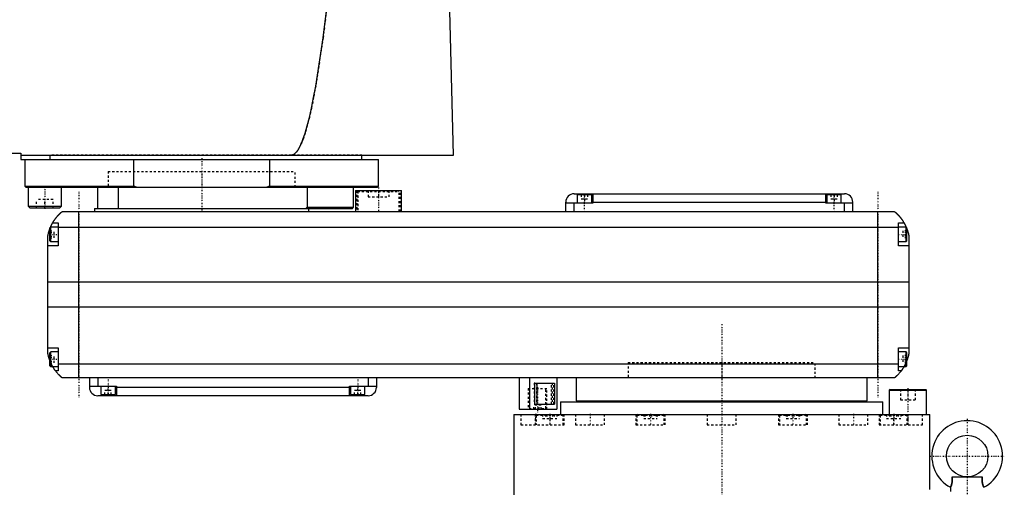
# Model space of a CAD drawing. Extents: x -706 to 181, y -1 to 1168.
# Tile 3 of 5: x -338 to 136, y 328 to 553. Entities that reach past the tile are written whole.
import ezdxf

# ---------------------------------------------------------------- set-up
doc = ezdxf.new("R2010")
doc.units = 0
doc.linetypes.add('CENTER', pattern=[1.5, 0.45, -0.5, 0.05, -0.5])
doc.linetypes.add('DASHED', pattern=[2, 1, -1])
for name, color, linetype in [('AM_0', 7, 'CONTINUOUS'), ('AM_3', 7, 'DASHED'), ('AM_7', 7, 'CENTER')]:
    doc.layers.add(name, color=color, linetype=linetype)

msp = doc.modelspace()

# ---------------------------------------------------------------- linework, layer by layer
at = {"layer": 'AM_0', "color": 7, "linetype": 'CONTINUOUS'}
for p, q in [((-128.96, 487.5), (-131.05, 568.63)), ((-379, 488.5), (-337, 488.5)), ((-337, 488.5), (-337, 485.5)), ((-337, 487.5), (-128.96, 487.5)), ((-337, 485.5), (-165, 485.5)), ((-335, 485.5), (-335, 472.7)), ((-322.83, 485.5), (-322.83, 487.5)), ((-282.6, 472.7), (-282.6, 485.5)), ((-217.4, 485.5), (-217.4, 472.7)), ((-173, 485.5), (-173, 487.5)), ((-165, 472.7), (-165, 485.5)), ((-335, 472.7), (-334.5, 472.2)), ((-335, 472.7), (-282.6, 472.7)), ((-334.5, 472.2), (-165.5, 472.2)), ((-333.35, 472.2), (-333.45, 472.1)), ((-333.45, 472.1), (-333.45, 463)), ((-333.45, 472.1), (-317.45, 472.1)), ((-317.45, 472.1), (-317.55, 472.2)), ((-317.45, 463), (-317.45, 472.1)), ((-300, 462), (-300, 472.2)), ((-290, 462), (-290, 472.2)), ((-281.27, 472.2), (-282.6, 472.7)), ((-217.4, 472.7), (-218.73, 472.2)), ((-217.4, 472.7), (-165, 472.7)), ((-199.28, 472.2), (-199.28, 462.5)), ((-177, 462.5), (-177, 472.2)), ((-176, 470.5), (-176, 460.5)), ((-176, 470.5), (-154, 470.5)), ((-165.5, 472.2), (-165, 472.7)), ((-154, 460.5), (-154, 470.5)), ((-71, 469), (59, 469)), ((-66, 469), (-66, 468.5)), ((-62, 469), (-62, 464.5)), ((50, 464.5), (50, 469)), ((54, 469), (54, 468.5)), ((-75, 460.5), (-75, 465)), ((-62, 464.5), (-75, 464.5)), ((-71, 460.5), (-71, 464.5)), ((-69.5, 468.5), (-69.5, 464.5)), ((-62.5, 468.5), (-69.5, 468.5)), ((-62.5, 464.5), (-62.5, 468.5)), ((-62, 465), (50, 465)), ((63, 464.5), (50, 464.5)), ((50.5, 468.5), (50.5, 464.5)), ((57.5, 468.5), (50.5, 468.5)), ((57.5, 464.5), (57.5, 468.5)), ((59, 460.5), (59, 464.5)), ((63, 460.5), (63, 465)), ((-333.45, 463), (-332.65, 462.2)), ((-333.45, 463), (-317.45, 463)), ((-332.65, 462.2), (-318.25, 462.2)), ((-318.25, 462.2), (-317.45, 463)), ((-317, 460.5), (83, 460.5)), ((-309, 380.5), (-309, 460.5)), ((-301.5, 462), (-301.5, 460.5)), ((-301.5, 462), (-177.5, 462)), ((-199.28, 462.5), (-200, 462)), ((-199.28, 462.5), (-177, 462.5)), ((-198.5, 460.5), (-198.5, 462)), ((-177.5, 462), (-177, 462.5)), ((75, 380.5), (75, 460.5)), ((-321.65, 455), (-319, 455)), ((-319, 455), (-319, 444)), ((85, 444), (85, 455)), ((85, 455), (87.65, 455)), ((-322.6, 453), (-323, 452.6)), ((-323, 446.4), (-323, 452.6)), ((-319, 453), (-322.6, 453)), ((-322.6, 446), (-322.6, 453)), ((85, 452.8), (-319, 452.8)), ((88.6, 453), (85, 453)), ((89, 452.6), (88.6, 453)), ((88.6, 446), (88.6, 453)), ((89, 446.4), (89, 452.6)), ((-324, 392.5), (-324, 448.5)), ((-323, 446.4), (-322.6, 446)), ((-322.6, 446), (-319, 446)), ((85, 446), (88.6, 446)), ((88.6, 446), (89, 446.4)), ((90, 448.5), (90, 392.5)), ((-319, 444), (-324, 444)), ((90, 444), (85, 444)), ((90, 426.46), (-324, 426.46)), ((90, 414.6), (-324, 414.6)), ((-324, 395), (-319, 395)), ((-322.6, 393), (-323, 392.6)), ((-319, 393), (-322.6, 393)), ((-322.6, 386), (-322.6, 393)), ((-319, 395), (-319, 384)), ((85, 384), (85, 395)), ((85, 395), (90, 395)), ((88.6, 393), (85, 393)), ((89, 392.6), (88.6, 393)), ((88.6, 386), (88.6, 393)), ((-323, 386.4), (-323, 392.6)), ((89, 386.4), (89, 392.6)), ((-323, 386.4), (-322.6, 386)), ((-322.6, 386), (-319, 386)), ((-319, 384), (-320.34, 384)), ((85, 387.22), (-319, 387.22)), ((85, 386), (88.6, 386)), ((86.34, 384), (85, 384)), ((88.6, 386), (89, 386.4)), ((83, 380.5), (-317, 380.5)), ((-304, 380.5), (-304, 376)), ((-300, 380.5), (-300, 376.5)), ((-170, 380.5), (-170, 376.5)), ((-166, 380.5), (-166, 376)), ((-97.35, 380.5), (-97.35, 365.5)), ((-92.35, 380.5), (-92.35, 365.5)), ((-79.35, 380.5), (-79.35, 365.5)), ((-70, 380.5), (-70, 369.5)), ((70, 369.5), (70, 380.5)), ((-304, 376.5), (-291, 376.5)), ((-298.5, 376.5), (-298.5, 372.5)), ((-291.5, 372.5), (-291.5, 376.5)), ((-291, 376.5), (-291, 372)), ((-179, 376), (-291, 376)), ((-179, 376.5), (-166, 376.5)), ((-179, 372), (-179, 376.5)), ((-178.5, 376.5), (-178.5, 372.5)), ((-171.5, 372.5), (-171.5, 376.5)), ((-89.85, 378), (-80.42, 378)), ((-89.85, 368), (-89.85, 378)), ((-88.74, 368), (-88.74, 378)), ((-80.42, 378), (-80.42, 368)), ((80.9, 375), (80.5, 374.6)), ((80.5, 374.6), (80.5, 363)), ((80.5, 374.6), (98.5, 374.6)), ((80.9, 375), (98.1, 375)), ((98.5, 374.6), (98.1, 375)), ((98.5, 363), (98.5, 374.6)), ((-170, 372), (-300, 372)), ((-298.5, 372.5), (-291.5, 372.5)), ((-295, 372), (-295, 372.5)), ((-178.5, 372.5), (-171.5, 372.5)), ((-175, 372), (-175, 372.5)), ((-70, 369.5), (70, 369.5)), ((-55, 369.5), (-55, 369)), ((55, 369), (55, 369.5)), ((-97.35, 365.5), (-79.35, 365.5)), ((-89.85, 368), (-80.42, 368)), ((-77.5, 369), (-77.5, 363)), ((-77.5, 369), (77.5, 369)), ((77.5, 363), (77.5, 369)), ((-100, 363), (-100, 169.7)), ((-100, 363), (100, 363)), ((100, 327), (100, 363)), ((110.72, 333), (125.28, 333)), ((110, 328), (110, 326))]:
    msp.add_line(p, q, dxfattribs=at)
for points in [[(-207, 487.5, 0), (-206.99, 487.5, 0), (-206.96, 487.5, 0), (-206.93, 487.5, 0), (-206.91, 487.5, 0), (-206.9, 487.5, 0), (-206.87, 487.5, 0), (-206.84, 487.51, 0), (-206.81, 487.51, 0), (-206.79, 487.51, 0), (-206.76, 487.51, 0), (-206.74, 487.52, 0), (-206.73, 487.52, 0), (-206.7, 487.52, 0), (-206.67, 487.53, 0), (-206.64, 487.53, 0), (-206.61, 487.54, 0), (-206.58, 487.54, 0), (-206.57, 487.54, 0), (-206.56, 487.55, 0), (-206.53, 487.55, 0), (-206.5, 487.56, 0), (-206.48, 487.56, 0), (-206.47, 487.57, 0), (-206.44, 487.57, 0), (-206.41, 487.58, 0), (-206.4, 487.59, 0), (-206.38, 487.59, 0), (-206.36, 487.6, 0), (-206.33, 487.61, 0), (-206.3, 487.62, 0), (-206.27, 487.63, 0), (-206.24, 487.64, 0), (-206.23, 487.64, 0), (-206.21, 487.65, 0), (-206.18, 487.66, 0), (-206.16, 487.67, 0), (-206.05, 487.71, 0), (-205.88, 487.8, 0), (-205.71, 487.89, 0), (-205.54, 488, 0), (-205.45, 488.07, 0), (-205.37, 488.13, 0), (-205.2, 488.27, 0), (-205.02, 488.42, 0), (-204.85, 488.59, 0), (-204.68, 488.77, 0), (-204.51, 488.97, 0), (-204.42, 489.07, 0), (-204.34, 489.18, 0), (-204.16, 489.4, 0), (-203.99, 489.64, 0), (-203.91, 489.76, 0), (-203.82, 489.89, 0), (-203.65, 490.16, 0), (-203.48, 490.44, 0), (-203.39, 490.58, 0), (-203.31, 490.73, 0), (-203.13, 491.04, 0), (-202.96, 491.36, 0), (-202.79, 491.69, 0), (-202.62, 492.04, 0), (-202.45, 492.41, 0), (-202.36, 492.59, 0), (-202.28, 492.78, 0), (-202.11, 493.17, 0), (-201.93, 493.58, 0), (-201.33, 495.11, 0), (-200.31, 498.12, 0), (-199.28, 501.64, 0), (-198.25, 505.66, 0), (-197.74, 507.85, 0), (-197.23, 510.17, 0), (-196.21, 515.19, 0), (-195.19, 520.7, 0), (-191.63, 543.92, 0), (-188.61, 568.63, 0)], [(-321.65, 455, 0), (-321.62, 455.05, 0), (-321.57, 455.14, 0), (-321.52, 455.23, 0), (-321.49, 455.27, 0), (-321.46, 455.32, 0), (-321.41, 455.41, 0), (-321.35, 455.5, 0), (-321.3, 455.59, 0), (-321.24, 455.68, 0), (-321.19, 455.76, 0), (-321.16, 455.81, 0), (-321.13, 455.85, 0), (-321.07, 455.94, 0), (-321.02, 456.03, 0), (-320.96, 456.11, 0), (-320.9, 456.2, 0), (-320.85, 456.28, 0), (-320.82, 456.33, 0), (-320.79, 456.37, 0), (-320.73, 456.45, 0), (-320.67, 456.53, 0), (-320.64, 456.58, 0), (-320.62, 456.62, 0), (-320.56, 456.7, 0), (-320.5, 456.78, 0), (-320.47, 456.82, 0), (-320.44, 456.86, 0), (-320.38, 456.94, 0), (-320.33, 457.01, 0), (-320.27, 457.09, 0), (-320.21, 457.17, 0), (-320.15, 457.24, 0), (-320.12, 457.28, 0), (-320.1, 457.32, 0), (-320.04, 457.39, 0), (-319.98, 457.46, 0), (-319.92, 457.54, 0), (-319.87, 457.61, 0), (-319.81, 457.68, 0), (-319.78, 457.71, 0), (-319.75, 457.75, 0), (-319.69, 457.82, 0), (-319.64, 457.89, 0), (-319.58, 457.95, 0), (-319.52, 458.02, 0), (-319.47, 458.08, 0), (-319.44, 458.12, 0), (-319.41, 458.15, 0), (-319.36, 458.21, 0), (-319.3, 458.28, 0), (-319.25, 458.34, 0), (-319.19, 458.4, 0), (-319.14, 458.46, 0), (-319.11, 458.49, 0), (-319.08, 458.52, 0), (-319.03, 458.58, 0), (-318.97, 458.64, 0), (-318.92, 458.7, 0), (-318.87, 458.75, 0), (-318.81, 458.81, 0), (-318.79, 458.84, 0), (-318.76, 458.87, 0), (-318.71, 458.92, 0), (-318.66, 458.98, 0), (-318.63, 459, 0), (-318.6, 459.03, 0), (-318.55, 459.08, 0), (-318.5, 459.13, 0), (-318.48, 459.16, 0), (-318.45, 459.18, 0), (-318.4, 459.23, 0), (-318.35, 459.28, 0), (-318.3, 459.33, 0), (-318.25, 459.38, 0), (-318.2, 459.43, 0), (-318.18, 459.45, 0), (-318.16, 459.47, 0), (-318.11, 459.52, 0), (-318.06, 459.56, 0), (-318.02, 459.61, 0), (-317.97, 459.65, 0), (-317.93, 459.69, 0), (-317.9, 459.71, 0), (-317.88, 459.73, 0), (-317.84, 459.77, 0), (-317.8, 459.81, 0), (-317.75, 459.85, 0), (-317.71, 459.88, 0), (-317.67, 459.92, 0), (-317.66, 459.94, 0), (-317.64, 459.95, 0), (-317.6, 459.99, 0), (-317.56, 460.02, 0), (-317.53, 460.05, 0), (-317.49, 460.08, 0), (-317.46, 460.11, 0), (-317.44, 460.13, 0), (-317.43, 460.14, 0), (-317.39, 460.17, 0), (-317.36, 460.19, 0), (-317.34, 460.22, 0), (-317.31, 460.24, 0), (-317.28, 460.27, 0), (-317.27, 460.28, 0), (-317.25, 460.29, 0), (-317.23, 460.31, 0), (-317.21, 460.33, 0), (-317.2, 460.34, 0), (-317.18, 460.35, 0), (-317.16, 460.36, 0), (-317.14, 460.38, 0), (-317.13, 460.39, 0), (-317.13, 460.4, 0), (-317.11, 460.41, 0), (-317.09, 460.42, 0), (-317.08, 460.44, 0), (-317.06, 460.45, 0), (-317.05, 460.46, 0), (-317.05, 460.46, 0), (-317.04, 460.47, 0), (-317.03, 460.47, 0), (-317.02, 460.48, 0), (-317.02, 460.49, 0), (-317.01, 460.49, 0), (-317.01, 460.49, 0), (-317.01, 460.5, 0), (-317, 460.5, 0), (-317, 460.5, 0), (-317, 460.5, 0), (-317, 460.5, 0)], [(83, 460.5, 0), (83, 460.5, 0), (83, 460.5, 0), (83, 460.5, 0), (83.01, 460.5, 0), (83.01, 460.49, 0), (83.01, 460.49, 0), (83.02, 460.49, 0), (83.02, 460.48, 0), (83.03, 460.47, 0), (83.04, 460.47, 0), (83.05, 460.46, 0), (83.05, 460.46, 0), (83.06, 460.45, 0), (83.08, 460.44, 0), (83.09, 460.42, 0), (83.11, 460.41, 0), (83.12, 460.4, 0), (83.13, 460.39, 0), (83.14, 460.38, 0), (83.16, 460.37, 0), (83.18, 460.35, 0), (83.19, 460.34, 0), (83.2, 460.33, 0), (83.23, 460.31, 0), (83.25, 460.29, 0), (83.27, 460.28, 0), (83.28, 460.27, 0), (83.3, 460.24, 0), (83.33, 460.22, 0), (83.36, 460.2, 0), (83.39, 460.17, 0), (83.42, 460.14, 0), (83.44, 460.13, 0), (83.46, 460.11, 0), (83.49, 460.08, 0), (83.52, 460.05, 0), (83.56, 460.02, 0), (83.6, 459.99, 0), (83.63, 459.96, 0), (83.65, 459.94, 0), (83.67, 459.92, 0), (83.71, 459.89, 0), (83.75, 459.85, 0), (83.79, 459.81, 0), (83.83, 459.77, 0), (83.88, 459.74, 0), (83.9, 459.72, 0), (83.92, 459.69, 0), (83.96, 459.65, 0), (84.01, 459.61, 0), (84.06, 459.57, 0), (84.1, 459.52, 0), (84.15, 459.48, 0), (84.17, 459.46, 0), (84.2, 459.43, 0), (84.25, 459.39, 0), (84.29, 459.34, 0), (84.34, 459.29, 0), (84.39, 459.24, 0), (84.44, 459.19, 0), (84.47, 459.17, 0), (84.49, 459.14, 0), (84.54, 459.09, 0), (84.6, 459.04, 0), (84.62, 459.01, 0), (84.65, 458.98, 0), (84.7, 458.93, 0), (84.75, 458.87, 0), (84.78, 458.85, 0), (84.81, 458.82, 0), (84.86, 458.76, 0), (84.91, 458.71, 0), (84.97, 458.65, 0), (85.02, 458.59, 0), (85.07, 458.53, 0), (85.1, 458.5, 0), (85.13, 458.47, 0), (85.18, 458.41, 0), (85.24, 458.35, 0), (85.29, 458.28, 0), (85.35, 458.22, 0), (85.41, 458.16, 0), (85.43, 458.12, 0), (85.46, 458.09, 0), (85.52, 458.02, 0), (85.58, 457.96, 0), (85.63, 457.89, 0), (85.69, 457.82, 0), (85.75, 457.75, 0), (85.78, 457.72, 0), (85.81, 457.68, 0), (85.86, 457.61, 0), (85.92, 457.54, 0), (85.98, 457.46, 0), (86.04, 457.39, 0), (86.1, 457.32, 0), (86.13, 457.28, 0), (86.15, 457.24, 0), (86.21, 457.16, 0), (86.27, 457.09, 0), (86.33, 457.01, 0), (86.39, 456.93, 0), (86.45, 456.85, 0), (86.48, 456.81, 0), (86.51, 456.77, 0), (86.56, 456.69, 0), (86.62, 456.61, 0), (86.65, 456.57, 0), (86.68, 456.52, 0), (86.74, 456.44, 0), (86.8, 456.36, 0), (86.83, 456.32, 0), (86.85, 456.27, 0), (86.91, 456.19, 0), (86.97, 456.1, 0), (87.02, 456.02, 0), (87.08, 455.93, 0), (87.14, 455.84, 0), (87.16, 455.8, 0), (87.19, 455.76, 0), (87.25, 455.67, 0), (87.3, 455.58, 0), (87.49, 455.27, 0), (87.65, 455, 0)], [(-322.69, 452.91, 0), (-322.65, 453.01, 0), (-322.56, 453.21, 0), (-322.47, 453.4, 0), (-322.43, 453.49, 0), (-322.39, 453.58, 0), (-322.31, 453.76, 0), (-322.22, 453.92, 0), (-322.14, 454.08, 0), (-322.07, 454.23, 0), (-322, 454.36, 0), (-321.96, 454.43, 0), (-321.93, 454.49, 0), (-321.87, 454.6, 0), (-321.82, 454.7, 0), (-321.77, 454.79, 0), (-321.73, 454.86, 0), (-321.7, 454.91, 0), (-321.68, 454.94, 0), (-321.67, 454.96, 0), (-321.66, 454.98, 0), (-321.65, 455, 0), (-321.65, 455, 0)], [(87.65, 455, 0), (87.65, 455, 0), (87.66, 454.98, 0), (87.67, 454.96, 0), (87.68, 454.94, 0), (87.7, 454.91, 0), (87.73, 454.86, 0), (87.77, 454.79, 0), (87.82, 454.7, 0), (87.87, 454.6, 0), (87.93, 454.49, 0), (87.96, 454.43, 0), (88, 454.36, 0), (88.07, 454.23, 0), (88.14, 454.08, 0), (88.22, 453.92, 0), (88.31, 453.76, 0), (88.39, 453.58, 0), (88.43, 453.49, 0), (88.47, 453.4, 0), (88.56, 453.21, 0), (88.65, 453.01, 0), (88.69, 452.91, 0)], [(-324, 448.5, 0), (-323.98, 448.61, 0), (-323.94, 448.82, 0), (-323.9, 449.03, 0), (-323.88, 449.13, 0), (-323.86, 449.23, 0), (-323.81, 449.44, 0), (-323.77, 449.64, 0), (-323.72, 449.85, 0), (-323.66, 450.05, 0), (-323.61, 450.26, 0), (-323.58, 450.36, 0), (-323.55, 450.46, 0), (-323.49, 450.67, 0), (-323.43, 450.87, 0), (-323.37, 451.08, 0), (-323.31, 451.28, 0), (-323.24, 451.48, 0), (-323.21, 451.57, 0), (-323.17, 451.67, 0), (-323.1, 451.86, 0), (-323.03, 452.05, 0), (-323, 452.14, 0)], [(89, 452.14, 0), (89.03, 452.05, 0), (89.1, 451.86, 0), (89.17, 451.67, 0), (89.21, 451.57, 0), (89.24, 451.48, 0), (89.31, 451.28, 0), (89.37, 451.08, 0), (89.43, 450.87, 0), (89.49, 450.67, 0), (89.55, 450.46, 0), (89.58, 450.36, 0), (89.61, 450.26, 0), (89.66, 450.05, 0), (89.72, 449.85, 0), (89.77, 449.64, 0), (89.81, 449.44, 0), (89.86, 449.23, 0), (89.88, 449.13, 0), (89.9, 449.03, 0), (89.94, 448.82, 0), (89.98, 448.61, 0), (90, 448.5, 0)], [(-323, 388.86, 0), (-323.04, 388.96, 0), (-323.11, 389.16, 0), (-323.18, 389.36, 0), (-323.22, 389.46, 0), (-323.25, 389.56, 0), (-323.32, 389.76, 0), (-323.38, 389.97, 0), (-323.45, 390.18, 0), (-323.51, 390.39, 0), (-323.57, 390.59, 0), (-323.6, 390.7, 0), (-323.63, 390.8, 0), (-323.68, 391.01, 0), (-323.73, 391.22, 0), (-323.78, 391.43, 0), (-323.83, 391.63, 0), (-323.87, 391.83, 0), (-323.89, 391.93, 0), (-323.91, 392.03, 0), (-323.95, 392.22, 0), (-323.98, 392.41, 0), (-324, 392.5, 0)], [(90, 392.5, 0), (89.98, 392.41, 0), (89.95, 392.22, 0), (89.91, 392.03, 0), (89.89, 391.93, 0), (89.87, 391.83, 0), (89.83, 391.63, 0), (89.78, 391.43, 0), (89.73, 391.22, 0), (89.68, 391.01, 0), (89.63, 390.8, 0), (89.6, 390.7, 0), (89.57, 390.59, 0), (89.51, 390.39, 0), (89.45, 390.18, 0), (89.38, 389.97, 0), (89.32, 389.76, 0), (89.25, 389.56, 0), (89.22, 389.46, 0), (89.18, 389.36, 0), (89.11, 389.16, 0), (89.04, 388.96, 0), (89, 388.86, 0)], [(-320.34, 384, 0), (-320.34, 384, 0), (-320.35, 384.02, 0), (-320.37, 384.04, 0), (-320.38, 384.06, 0), (-320.4, 384.08, 0), (-320.44, 384.14, 0), (-320.49, 384.21, 0), (-320.55, 384.29, 0), (-320.62, 384.39, 0), (-320.7, 384.5, 0), (-320.74, 384.56, 0), (-320.78, 384.62, 0), (-320.87, 384.75, 0), (-320.96, 384.89, 0), (-321.06, 385.04, 0), (-321.16, 385.2, 0), (-321.27, 385.36, 0), (-321.32, 385.45, 0), (-321.37, 385.53, 0), (-321.48, 385.71, 0), (-321.59, 385.9, 0), (-321.65, 386, 0)], [(-317, 380.5, 0), (-317, 380.5, 0), (-317.01, 380.51, 0), (-317.02, 380.51, 0), (-317.02, 380.52, 0), (-317.03, 380.52, 0), (-317.03, 380.52, 0), (-317.04, 380.53, 0), (-317.04, 380.54, 0), (-317.05, 380.54, 0), (-317.06, 380.55, 0), (-317.07, 380.56, 0), (-317.07, 380.56, 0), (-317.08, 380.57, 0), (-317.09, 380.57, 0), (-317.1, 380.58, 0), (-317.11, 380.59, 0), (-317.11, 380.59, 0), (-317.13, 380.61, 0), (-317.14, 380.62, 0), (-317.15, 380.62, 0), (-317.16, 380.63, 0), (-317.17, 380.64, 0), (-317.19, 380.66, 0), (-317.21, 380.67, 0), (-317.22, 380.69, 0), (-317.24, 380.7, 0), (-317.25, 380.71, 0), (-317.26, 380.72, 0), (-317.28, 380.74, 0), (-317.3, 380.75, 0), (-317.32, 380.77, 0), (-317.35, 380.79, 0), (-317.37, 380.81, 0), (-317.38, 380.82, 0), (-317.39, 380.83, 0), (-317.42, 380.85, 0), (-317.44, 380.87, 0), (-317.47, 380.9, 0), (-317.49, 380.92, 0), (-317.52, 380.94, 0), (-317.54, 380.96, 0), (-317.55, 380.97, 0), (-317.58, 380.99, 0), (-317.61, 381.02, 0), (-317.64, 381.05, 0), (-317.67, 381.07, 0), (-317.7, 381.1, 0), (-317.71, 381.11, 0), (-317.73, 381.13, 0), (-317.76, 381.16, 0), (-317.79, 381.19, 0), (-317.83, 381.22, 0), (-317.86, 381.25, 0), (-317.89, 381.28, 0), (-317.91, 381.3, 0), (-317.93, 381.31, 0), (-317.96, 381.35, 0), (-318, 381.38, 0), (-318.02, 381.4, 0), (-318.04, 381.41, 0), (-318.07, 381.45, 0), (-318.11, 381.48, 0), (-318.13, 381.5, 0), (-318.15, 381.52, 0), (-318.19, 381.56, 0), (-318.22, 381.59, 0), (-318.26, 381.63, 0), (-318.3, 381.67, 0), (-318.34, 381.71, 0), (-318.36, 381.73, 0), (-318.38, 381.75, 0), (-318.42, 381.79, 0), (-318.46, 381.83, 0), (-318.6, 381.97, 0), (-318.86, 382.23, 0), (-319.11, 382.51, 0), (-319.38, 382.81, 0), (-319.51, 382.97, 0), (-319.65, 383.13, 0), (-319.92, 383.46, 0), (-320.2, 383.82, 0), (-320.34, 384, 0)], [(86.34, 384, 0), (86.2, 383.81, 0), (85.92, 383.45, 0), (85.64, 383.11, 0), (85.5, 382.95, 0), (85.36, 382.79, 0), (85.1, 382.49, 0), (84.84, 382.22, 0), (84.59, 381.96, 0), (84.45, 381.81, 0), (84.41, 381.77, 0), (84.37, 381.73, 0), (84.35, 381.71, 0), (84.33, 381.69, 0), (84.29, 381.66, 0), (84.25, 381.62, 0), (84.21, 381.58, 0), (84.17, 381.55, 0), (84.14, 381.51, 0), (84.12, 381.49, 0), (84.1, 381.47, 0), (84.06, 381.44, 0), (84.03, 381.4, 0), (84.01, 381.39, 0), (83.99, 381.37, 0), (83.96, 381.34, 0), (83.92, 381.31, 0), (83.9, 381.29, 0), (83.89, 381.27, 0), (83.85, 381.24, 0), (83.82, 381.21, 0), (83.79, 381.18, 0), (83.75, 381.15, 0), (83.72, 381.12, 0), (83.71, 381.11, 0), (83.69, 381.09, 0), (83.66, 381.07, 0), (83.63, 381.04, 0), (83.6, 381.01, 0), (83.57, 380.99, 0), (83.54, 380.96, 0), (83.53, 380.95, 0), (83.52, 380.94, 0), (83.49, 380.91, 0), (83.46, 380.89, 0), (83.44, 380.87, 0), (83.41, 380.85, 0), (83.39, 380.83, 0), (83.38, 380.82, 0), (83.37, 380.81, 0), (83.34, 380.79, 0), (83.32, 380.77, 0), (83.3, 380.75, 0), (83.28, 380.73, 0), (83.26, 380.72, 0), (83.25, 380.71, 0), (83.24, 380.7, 0), (83.22, 380.69, 0), (83.2, 380.67, 0), (83.19, 380.66, 0), (83.17, 380.64, 0), (83.16, 380.63, 0), (83.15, 380.62, 0), (83.14, 380.62, 0), (83.13, 380.61, 0), (83.11, 380.59, 0), (83.11, 380.59, 0), (83.1, 380.58, 0), (83.09, 380.57, 0), (83.08, 380.57, 0), (83.07, 380.56, 0), (83.07, 380.56, 0), (83.06, 380.55, 0), (83.05, 380.54, 0), (83.04, 380.54, 0), (83.04, 380.53, 0), (83.03, 380.52, 0), (83.03, 380.52, 0), (83.02, 380.52, 0), (83.02, 380.51, 0), (83.01, 380.51, 0), (83, 380.5, 0), (83, 380.5, 0)], [(87.65, 386, 0), (87.59, 385.9, 0), (87.48, 385.71, 0), (87.37, 385.53, 0), (87.32, 385.45, 0), (87.27, 385.36, 0), (87.16, 385.2, 0), (87.06, 385.04, 0), (86.96, 384.89, 0), (86.87, 384.75, 0), (86.78, 384.62, 0), (86.74, 384.56, 0), (86.7, 384.5, 0), (86.62, 384.39, 0), (86.55, 384.29, 0), (86.49, 384.21, 0), (86.44, 384.14, 0), (86.4, 384.08, 0), (86.38, 384.06, 0), (86.37, 384.04, 0), (86.35, 384.02, 0), (86.34, 384, 0), (86.34, 384, 0)], [(110.72, 333, 0), (110.74, 332.81, 0), (110.76, 332.58, 0), (110.77, 332.51, 0), (110.77, 332.45, 0), (110.77, 332.42, 0), (110.78, 332.38, 0), (110.78, 332.32, 0), (110.78, 332.25, 0), (110.79, 332.18, 0), (110.79, 332.12, 0), (110.8, 332.05, 0), (110.8, 332.02, 0), (110.8, 331.99, 0), (110.8, 331.92, 0), (110.8, 331.85, 0), (110.8, 331.82, 0), (110.8, 331.79, 0), (110.81, 331.72, 0), (110.81, 331.65, 0), (110.81, 331.62, 0), (110.81, 331.59, 0), (110.81, 331.52, 0), (110.81, 331.45, 0), (110.8, 331.39, 0), (110.8, 331.32, 0), (110.8, 331.26, 0), (110.8, 331.22, 0), (110.8, 331.19, 0), (110.8, 331.12, 0), (110.79, 331.06, 0), (110.79, 330.99, 0), (110.78, 330.93, 0), (110.78, 330.86, 0), (110.78, 330.83, 0), (110.77, 330.8, 0), (110.77, 330.73, 0), (110.76, 330.67, 0), (110.76, 330.61, 0), (110.75, 330.54, 0), (110.74, 330.48, 0), (110.74, 330.45, 0), (110.73, 330.42, 0), (110.72, 330.35, 0), (110.72, 330.29, 0), (110.71, 330.23, 0), (110.7, 330.17, 0), (110.69, 330.11, 0), (110.68, 330.08, 0), (110.68, 330.05, 0), (110.66, 329.99, 0), (110.65, 329.93, 0), (110.64, 329.87, 0), (110.63, 329.81, 0), (110.62, 329.76, 0), (110.61, 329.73, 0), (110.6, 329.7, 0), (110.59, 329.64, 0), (110.58, 329.59, 0), (110.57, 329.56, 0), (110.56, 329.53, 0), (110.55, 329.48, 0), (110.54, 329.43, 0), (110.53, 329.4, 0), (110.52, 329.37, 0), (110.51, 329.32, 0), (110.49, 329.27, 0), (110.48, 329.22, 0), (110.46, 329.17, 0), (110.45, 329.12, 0), (110.44, 329.1, 0), (110.43, 329.08, 0), (110.42, 329.03, 0), (110.4, 328.99, 0), (110.39, 328.94, 0), (110.37, 328.9, 0), (110.36, 328.85, 0), (110.35, 328.83, 0), (110.34, 328.81, 0), (110.33, 328.77, 0), (110.31, 328.73, 0), (110.3, 328.69, 0), (110.28, 328.66, 0), (110.27, 328.62, 0), (110.26, 328.6, 0), (110.26, 328.58, 0), (110.24, 328.55, 0), (110.23, 328.51, 0), (110.22, 328.48, 0), (110.2, 328.45, 0), (110.19, 328.42, 0), (110.18, 328.4, 0), (110.18, 328.39, 0), (110.17, 328.36, 0), (110.15, 328.33, 0), (110.14, 328.31, 0), (110.13, 328.28, 0), (110.12, 328.26, 0), (110.11, 328.25, 0), (110.11, 328.23, 0), (110.1, 328.21, 0), (110.09, 328.19, 0), (110.09, 328.18, 0), (110.08, 328.17, 0), (110.07, 328.15, 0), (110.06, 328.13, 0), (110.06, 328.13, 0), (110.06, 328.12, 0), (110.05, 328.1, 0), (110.04, 328.09, 0), (110.04, 328.07, 0), (110.03, 328.06, 0), (110.02, 328.05, 0), (110.02, 328.05, 0), (110.02, 328.04, 0), (110.02, 328.03, 0), (110.01, 328.02, 0), (110.01, 328.02, 0), (110.01, 328.01, 0), (110, 328.01, 0), (110, 328.01, 0), (110, 328, 0), (110, 328, 0), (110, 328, 0), (110, 328, 0)], [(110.72, 333, 0), (110.74, 332.81, 0), (110.76, 332.58, 0), (110.77, 332.51, 0), (110.77, 332.45, 0), (110.77, 332.42, 0), (110.78, 332.38, 0), (110.78, 332.32, 0), (110.78, 332.25, 0), (110.79, 332.18, 0), (110.79, 332.12, 0), (110.8, 332.05, 0), (110.8, 332.02, 0), (110.8, 331.99, 0), (110.8, 331.92, 0), (110.8, 331.85, 0), (110.8, 331.82, 0), (110.8, 331.79, 0), (110.81, 331.72, 0), (110.81, 331.65, 0), (110.81, 331.62, 0), (110.81, 331.59, 0), (110.81, 331.52, 0), (110.81, 331.45, 0), (110.8, 331.39, 0), (110.8, 331.32, 0), (110.8, 331.26, 0), (110.8, 331.22, 0), (110.8, 331.19, 0), (110.8, 331.12, 0), (110.79, 331.06, 0), (110.79, 330.99, 0), (110.78, 330.93, 0), (110.78, 330.86, 0), (110.78, 330.83, 0), (110.77, 330.8, 0), (110.77, 330.73, 0), (110.76, 330.67, 0), (110.76, 330.61, 0), (110.75, 330.54, 0), (110.74, 330.48, 0), (110.74, 330.45, 0), (110.73, 330.42, 0), (110.72, 330.35, 0), (110.72, 330.29, 0), (110.71, 330.23, 0), (110.7, 330.17, 0), (110.69, 330.11, 0), (110.68, 330.08, 0), (110.68, 330.05, 0), (110.66, 329.99, 0), (110.65, 329.93, 0), (110.64, 329.87, 0), (110.63, 329.81, 0), (110.62, 329.76, 0), (110.61, 329.73, 0), (110.6, 329.7, 0), (110.59, 329.64, 0), (110.58, 329.59, 0), (110.57, 329.56, 0), (110.56, 329.53, 0), (110.55, 329.48, 0), (110.54, 329.43, 0), (110.53, 329.4, 0), (110.52, 329.37, 0), (110.51, 329.32, 0), (110.49, 329.27, 0), (110.48, 329.22, 0), (110.46, 329.17, 0), (110.45, 329.12, 0), (110.44, 329.1, 0), (110.43, 329.08, 0), (110.42, 329.03, 0), (110.4, 328.99, 0), (110.39, 328.94, 0), (110.37, 328.9, 0), (110.36, 328.85, 0), (110.35, 328.83, 0), (110.34, 328.81, 0), (110.33, 328.77, 0), (110.31, 328.73, 0), (110.3, 328.69, 0), (110.28, 328.66, 0), (110.27, 328.62, 0), (110.26, 328.6, 0), (110.26, 328.58, 0), (110.24, 328.55, 0), (110.23, 328.51, 0), (110.22, 328.48, 0), (110.2, 328.45, 0), (110.19, 328.42, 0), (110.18, 328.4, 0), (110.18, 328.39, 0), (110.17, 328.36, 0), (110.15, 328.33, 0), (110.14, 328.31, 0), (110.13, 328.28, 0), (110.12, 328.26, 0), (110.11, 328.25, 0), (110.11, 328.23, 0), (110.1, 328.21, 0), (110.09, 328.19, 0), (110.09, 328.18, 0), (110.08, 328.17, 0), (110.07, 328.15, 0), (110.06, 328.13, 0), (110.06, 328.13, 0), (110.06, 328.12, 0), (110.05, 328.1, 0), (110.04, 328.09, 0), (110.04, 328.07, 0), (110.03, 328.06, 0), (110.02, 328.05, 0), (110.02, 328.05, 0), (110.02, 328.04, 0), (110.02, 328.03, 0), (110.01, 328.02, 0), (110.01, 328.02, 0), (110.01, 328.01, 0), (110, 328.01, 0), (110, 328.01, 0), (110, 328, 0), (110, 328, 0), (110, 328, 0), (110, 328, 0)], [(126, 328, 0), (126, 328, 0), (126, 328, 0), (126, 328, 0), (126, 328.01, 0), (126, 328.01, 0), (125.99, 328.01, 0), (125.99, 328.02, 0), (125.99, 328.02, 0), (125.98, 328.03, 0), (125.98, 328.04, 0), (125.98, 328.05, 0), (125.98, 328.05, 0), (125.97, 328.06, 0), (125.96, 328.07, 0), (125.96, 328.09, 0), (125.95, 328.1, 0), (125.94, 328.12, 0), (125.94, 328.13, 0), (125.94, 328.13, 0), (125.93, 328.15, 0), (125.92, 328.17, 0), (125.91, 328.18, 0), (125.91, 328.19, 0), (125.9, 328.21, 0), (125.89, 328.23, 0), (125.89, 328.25, 0), (125.88, 328.26, 0), (125.87, 328.28, 0), (125.86, 328.31, 0), (125.85, 328.33, 0), (125.83, 328.36, 0), (125.82, 328.39, 0), (125.82, 328.4, 0), (125.81, 328.42, 0), (125.8, 328.45, 0), (125.78, 328.48, 0), (125.77, 328.51, 0), (125.76, 328.55, 0), (125.74, 328.58, 0), (125.74, 328.6, 0), (125.73, 328.62, 0), (125.72, 328.66, 0), (125.7, 328.69, 0), (125.69, 328.73, 0), (125.67, 328.77, 0), (125.66, 328.81, 0), (125.65, 328.83, 0), (125.64, 328.85, 0), (125.63, 328.9, 0), (125.61, 328.94, 0), (125.6, 328.99, 0), (125.58, 329.03, 0), (125.57, 329.08, 0), (125.56, 329.1, 0), (125.55, 329.12, 0), (125.54, 329.17, 0), (125.52, 329.22, 0), (125.51, 329.27, 0), (125.49, 329.32, 0), (125.48, 329.37, 0), (125.47, 329.4, 0), (125.46, 329.43, 0), (125.45, 329.48, 0), (125.44, 329.53, 0), (125.43, 329.56, 0), (125.42, 329.59, 0), (125.41, 329.64, 0), (125.4, 329.7, 0), (125.39, 329.73, 0), (125.38, 329.75, 0), (125.37, 329.81, 0), (125.36, 329.87, 0), (125.35, 329.93, 0), (125.34, 329.99, 0), (125.32, 330.05, 0), (125.32, 330.08, 0), (125.31, 330.11, 0), (125.3, 330.17, 0), (125.29, 330.23, 0), (125.28, 330.29, 0), (125.28, 330.35, 0), (125.27, 330.42, 0), (125.26, 330.45, 0), (125.26, 330.48, 0), (125.25, 330.54, 0), (125.24, 330.61, 0), (125.24, 330.67, 0), (125.23, 330.73, 0), (125.23, 330.8, 0), (125.22, 330.83, 0), (125.22, 330.86, 0), (125.22, 330.93, 0), (125.21, 330.99, 0), (125.21, 331.06, 0), (125.2, 331.12, 0), (125.2, 331.19, 0), (125.2, 331.22, 0), (125.2, 331.26, 0), (125.2, 331.32, 0), (125.2, 331.39, 0), (125.19, 331.46, 0), (125.19, 331.52, 0), (125.19, 331.59, 0), (125.19, 331.62, 0), (125.19, 331.65, 0), (125.19, 331.72, 0), (125.2, 331.79, 0), (125.2, 331.82, 0), (125.2, 331.85, 0), (125.2, 331.92, 0), (125.2, 331.99, 0), (125.2, 332.02, 0), (125.2, 332.05, 0), (125.21, 332.12, 0), (125.21, 332.19, 0), (125.22, 332.25, 0), (125.22, 332.32, 0), (125.22, 332.38, 0), (125.23, 332.42, 0), (125.23, 332.45, 0), (125.23, 332.51, 0), (125.24, 332.58, 0), (125.26, 332.81, 0), (125.28, 333, 0)]]:
    msp.add_polyline3d(points, dxfattribs=at)
msp.add_circle((118, 343), 10, dxfattribs=at)
for centre, radius, start, end in [((-71, 465), 4, 90, 180), ((59, 465), 4, 0, 90), ((-300, 376), 4, 180, 270), ((-170, 376), 4, 270, 0), ((118, 343), 17, 298.0725, 241.9275)]:
    msp.add_arc(centre, radius, start, end, dxfattribs=at)
at = {"layer": 'AM_3', "color": 6, "linetype": 'DASHED'}
for p, q in [((-173, 487.5), (-322.83, 487.5)), ((-295, 479.7), (-295, 472.2)), ((-295, 479.7), (-205, 479.7)), ((-295, 479.7), (-295, 472.2)), ((-295, 479.7), (-205, 479.7)), ((-205, 472.2), (-205, 479.7)), ((-205, 472.2), (-205, 479.7)), ((-175.5, 470.5), (-175.5, 460.5)), ((-174.6, 470.5), (-175, 470.1)), ((-175, 470.1), (-175, 460.5)), ((-175, 470.1), (-155, 470.1)), ((-170, 470.5), (-170, 467.5)), ((-165, 470.5), (-165, 467.5)), ((-160, 470.5), (-160, 467.5)), ((-155, 470.1), (-155.4, 470.5)), ((-155, 460.5), (-155, 470.1)), ((-154.5, 460.5), (-154.5, 470.5)), ((-329.45, 462.2), (-329.45, 466.2)), ((-321.45, 466.2), (-329.45, 466.2)), ((-325.45, 462.2), (-325.45, 466.2)), ((-321.45, 462.2), (-321.45, 466.2)), ((-170, 467.5), (-160, 467.5)), ((-67.5, 468.5), (-67.5, 466.5)), ((-67.5, 466.5), (-64.5, 466.5)), ((-66, 468.5), (-66, 464.5)), ((-64.5, 468.5), (-64.5, 466.5)), ((52.5, 468.5), (52.5, 466.5)), ((52.5, 466.5), (55.5, 466.5)), ((54, 468.5), (54, 464.5)), ((55.5, 468.5), (55.5, 466.5)), ((-323, 451.23), (-321, 451.23)), ((-323, 450.37), (-321, 450.37)), ((-321, 447.77), (-321, 451.23)), ((87, 451.23), (87, 447.77)), ((89, 451.23), (87, 451.23)), ((89, 450.37), (87, 450.37)), ((-323, 448.63), (-321, 448.63)), ((-323, 447.77), (-321, 447.77)), ((89, 448.63), (87, 448.63)), ((89, 447.77), (87, 447.77)), ((-323, 391.23), (-321, 391.23)), ((-323, 390.37), (-321, 390.37)), ((-323, 388.63), (-321, 388.63)), ((-321, 387.77), (-321, 391.23)), ((87, 391.23), (87, 387.77)), ((89, 391.23), (87, 391.23)), ((89, 390.37), (87, 390.37)), ((89, 388.63), (87, 388.63)), ((-323, 387.77), (-321, 387.77)), ((-45, 388), (-45, 380.5)), ((-45, 388), (45, 388)), ((-45, 388), (-45, 380.5)), ((-45, 388), (45, 388)), ((45, 380.5), (45, 388)), ((45, 380.5), (45, 388)), ((89, 387.77), (87, 387.77)), ((-296.5, 372.5), (-296.5, 374.5)), ((-293.5, 374.5), (-296.5, 374.5)), ((-295, 372.5), (-295, 376.5)), ((-293.5, 372.5), (-293.5, 374.5)), ((-176.5, 372.5), (-176.5, 374.5)), ((-173.5, 374.5), (-176.5, 374.5)), ((-175, 372.5), (-175, 376.5)), ((-173.5, 372.5), (-173.5, 374.5)), ((-93.1, 375.5), (-93.1, 365.5)), ((-93.1, 375.5), (-84.1, 375.5)), ((-92.6, 375.5), (-92.6, 365.9)), ((-90.17, 378), (-90.17, 368)), ((-89.85, 378), (-90.17, 378)), ((-89.06, 378), (-89.06, 368)), ((-84.6, 365.9), (-84.6, 375.5)), ((-84.1, 365.5), (-84.1, 375.5)), ((-81.85, 368), (-81.85, 378)), ((-81.53, 378), (-81.53, 368)), ((-80.74, 368), (-80.74, 378)), ((86, 375), (86, 370)), ((89.5, 375), (89.5, 370)), ((93, 375), (93, 370)), ((86, 370), (93, 370)), ((-92.6, 365.9), (-92.2, 365.5)), ((-92.6, 365.9), (-84.6, 365.9)), ((-90.33, 365.5), (-90.33, 367.5)), ((-86.87, 367.5), (-90.33, 367.5)), ((-90.17, 368), (-88.74, 368)), ((-89.47, 365.5), (-89.47, 367.5)), ((-87.73, 365.5), (-87.73, 367.5)), ((-86.87, 365.5), (-86.87, 367.5)), ((-85, 365.5), (-84.6, 365.9)), ((-96.5, 363), (-96.5, 358)), ((-89.69, 363), (-89.69, 358)), ((-88.79, 363), (-89.19, 362.6)), ((-89.19, 362.6), (-89.19, 358)), ((-89.19, 362.6), (-76.19, 362.6)), ((-86.12, 363), (-86.12, 361)), ((-86.12, 361), (-79.25, 361)), ((-84.8, 363), (-84.8, 361)), ((-84.01, 363), (-84.01, 361)), ((-82.5, 358), (-82.5, 363)), ((-81.36, 363), (-81.36, 361)), ((-80.58, 363), (-80.58, 361)), ((-79.25, 363), (-79.25, 361)), ((-76.19, 362.6), (-76.59, 363)), ((-76.19, 358), (-76.19, 362.6)), ((-75.69, 358), (-75.69, 363)), ((-70.29, 363), (-70.29, 358)), ((-56.29, 358), (-56.29, 363)), ((-41.25, 363), (-41.25, 358)), ((-40.35, 363), (-40.75, 362.6)), ((-40.75, 362.6), (-40.75, 358)), ((-40.75, 362.6), (-27.75, 362.6)), ((-37.45, 363), (-37.45, 361)), ((-37.45, 361), (-31.05, 361)), ((-37, 363), (-37, 361)), ((-34.7, 363), (-34.7, 361)), ((-33.8, 363), (-33.8, 361)), ((-31.5, 363), (-31.5, 361)), ((-31.05, 363), (-31.05, 361)), ((-27.75, 362.6), (-28.15, 363)), ((-27.75, 358), (-27.75, 362.6)), ((-27.25, 358), (-27.25, 363)), ((-7, 363), (-7, 358)), ((7, 358), (7, 363)), ((27.25, 363), (27.25, 358)), ((28.15, 363), (27.75, 362.6)), ((27.75, 362.6), (27.75, 358)), ((27.75, 362.6), (40.75, 362.6)), ((31.05, 363), (31.05, 361)), ((31.05, 361), (37.45, 361)), ((31.5, 363), (31.5, 361)), ((33.8, 363), (33.8, 361)), ((34.7, 363), (34.7, 361)), ((37, 363), (37, 361)), ((37.45, 363), (37.45, 361)), ((40.75, 362.6), (40.35, 363)), ((40.75, 358), (40.75, 362.6)), ((41.25, 358), (41.25, 363)), ((56.29, 363), (56.29, 358)), ((70.29, 358), (70.29, 363)), ((75.69, 363), (75.69, 358)), ((76.59, 363), (76.19, 362.6)), ((76.19, 362.6), (76.19, 358)), ((76.19, 362.6), (89.19, 362.6)), ((79.25, 363), (79.25, 361)), ((79.25, 361), (86.12, 361)), ((80.58, 363), (80.58, 361)), ((81.36, 363), (81.36, 361)), ((82.5, 363), (82.5, 358)), ((84.01, 363), (84.01, 361)), ((84.8, 363), (84.8, 361)), ((86.12, 363), (86.12, 361)), ((89.19, 362.6), (88.79, 363)), ((89.19, 358), (89.19, 362.6)), ((89.69, 358), (89.69, 363)), ((96.5, 358), (96.5, 363)), ((-96.5, 358), (-75.69, 358)), ((-70.29, 358), (-56.29, 358)), ((-41.25, 358), (-27.25, 358)), ((-7, 358), (7, 358)), ((27.25, 358), (41.25, 358)), ((56.29, 358), (70.29, 358)), ((75.69, 358), (96.5, 358))]:
    msp.add_line(p, q, dxfattribs=at)
for points in [[(-188.61, 568.63, 0), (-191.63, 543.92, 0), (-195.19, 520.7, 0), (-196.21, 515.19, 0), (-197.23, 510.17, 0), (-197.74, 507.85, 0), (-198.25, 505.66, 0), (-199.28, 501.64, 0), (-200.31, 498.12, 0), (-201.33, 495.11, 0), (-201.93, 493.58, 0), (-202.11, 493.17, 0), (-202.28, 492.78, 0), (-202.36, 492.59, 0), (-202.45, 492.41, 0), (-202.62, 492.04, 0), (-202.79, 491.69, 0), (-202.96, 491.36, 0), (-203.13, 491.04, 0), (-203.31, 490.73, 0), (-203.39, 490.58, 0), (-203.48, 490.44, 0), (-203.65, 490.16, 0), (-203.82, 489.89, 0), (-203.91, 489.76, 0), (-203.99, 489.64, 0), (-204.16, 489.4, 0), (-204.34, 489.18, 0), (-204.42, 489.07, 0), (-204.51, 488.97, 0), (-204.68, 488.77, 0), (-204.85, 488.59, 0), (-205.02, 488.42, 0), (-205.2, 488.27, 0), (-205.37, 488.13, 0), (-205.45, 488.07, 0), (-205.54, 488, 0), (-205.71, 487.89, 0), (-205.88, 487.8, 0), (-206.05, 487.71, 0), (-206.16, 487.67, 0), (-206.18, 487.66, 0), (-206.21, 487.65, 0), (-206.23, 487.64, 0), (-206.24, 487.64, 0), (-206.27, 487.63, 0), (-206.3, 487.62, 0), (-206.33, 487.61, 0), (-206.36, 487.6, 0), (-206.38, 487.59, 0), (-206.4, 487.59, 0), (-206.41, 487.58, 0), (-206.44, 487.57, 0), (-206.47, 487.57, 0), (-206.48, 487.56, 0), (-206.5, 487.56, 0), (-206.53, 487.55, 0), (-206.56, 487.55, 0), (-206.57, 487.54, 0), (-206.58, 487.54, 0), (-206.61, 487.54, 0), (-206.64, 487.53, 0), (-206.67, 487.53, 0), (-206.7, 487.52, 0), (-206.73, 487.52, 0), (-206.74, 487.52, 0), (-206.76, 487.51, 0), (-206.79, 487.51, 0), (-206.81, 487.51, 0), (-206.84, 487.51, 0), (-206.87, 487.5, 0), (-206.9, 487.5, 0), (-206.91, 487.5, 0), (-206.93, 487.5, 0), (-206.96, 487.5, 0), (-206.99, 487.5, 0), (-207, 487.5, 0)], [(-323, 452.14, 0), (-322.95, 452.28, 0), (-322.84, 452.54, 0), (-322.74, 452.79, 0), (-322.69, 452.91, 0)], [(88.69, 452.91, 0), (88.74, 452.79, 0), (88.84, 452.54, 0), (88.95, 452.28, 0), (89, 452.14, 0)], [(-321.65, 386, 0), (-321.69, 386.07, 0), (-321.76, 386.2, 0), (-321.84, 386.34, 0), (-321.88, 386.41, 0), (-321.92, 386.49, 0), (-322, 386.63, 0), (-322.08, 386.78, 0), (-322.15, 386.94, 0), (-322.23, 387.09, 0), (-322.31, 387.25, 0), (-322.35, 387.33, 0), (-322.39, 387.41, 0), (-322.46, 387.58, 0), (-322.54, 387.74, 0), (-322.61, 387.91, 0), (-322.69, 388.08, 0), (-322.76, 388.25, 0), (-322.8, 388.34, 0), (-322.83, 388.43, 0), (-322.9, 388.6, 0), (-322.97, 388.77, 0), (-323, 388.86, 0)], [(89, 388.86, 0), (88.97, 388.77, 0), (88.9, 388.6, 0), (88.83, 388.43, 0), (88.8, 388.34, 0), (88.76, 388.25, 0), (88.69, 388.08, 0), (88.61, 387.91, 0), (88.54, 387.74, 0), (88.46, 387.58, 0), (88.39, 387.41, 0), (88.35, 387.33, 0), (88.31, 387.25, 0), (88.23, 387.09, 0), (88.15, 386.94, 0), (88.08, 386.78, 0), (88, 386.63, 0), (87.92, 386.49, 0), (87.88, 386.41, 0), (87.84, 386.34, 0), (87.76, 386.2, 0), (87.69, 386.07, 0), (87.65, 386, 0)], [(110, 328, 0), (110, 328, 0), (110, 328, 0), (110, 328, 0), (110, 328.01, 0), (110, 328.01, 0), (110.01, 328.01, 0), (110.01, 328.02, 0), (110.01, 328.02, 0), (110.02, 328.03, 0), (110.02, 328.04, 0), (110.02, 328.05, 0), (110.02, 328.05, 0), (110.03, 328.06, 0), (110.04, 328.07, 0), (110.04, 328.09, 0), (110.05, 328.1, 0), (110.06, 328.12, 0), (110.06, 328.13, 0), (110.06, 328.13, 0), (110.07, 328.15, 0), (110.08, 328.17, 0), (110.09, 328.18, 0), (110.09, 328.19, 0), (110.1, 328.21, 0), (110.11, 328.23, 0), (110.11, 328.25, 0), (110.12, 328.26, 0), (110.13, 328.28, 0), (110.14, 328.31, 0), (110.15, 328.33, 0), (110.17, 328.36, 0), (110.18, 328.39, 0), (110.18, 328.4, 0), (110.19, 328.42, 0), (110.2, 328.45, 0), (110.22, 328.48, 0), (110.23, 328.51, 0), (110.24, 328.55, 0), (110.26, 328.58, 0), (110.26, 328.6, 0), (110.27, 328.62, 0), (110.28, 328.66, 0), (110.3, 328.69, 0), (110.31, 328.73, 0), (110.33, 328.77, 0), (110.34, 328.81, 0), (110.35, 328.83, 0), (110.36, 328.85, 0), (110.37, 328.9, 0), (110.39, 328.94, 0), (110.4, 328.99, 0), (110.42, 329.03, 0), (110.43, 329.08, 0), (110.44, 329.1, 0), (110.45, 329.12, 0), (110.46, 329.17, 0), (110.48, 329.22, 0), (110.49, 329.27, 0), (110.51, 329.32, 0), (110.52, 329.37, 0), (110.53, 329.4, 0), (110.54, 329.43, 0), (110.55, 329.48, 0), (110.56, 329.53, 0), (110.57, 329.56, 0), (110.58, 329.59, 0), (110.59, 329.64, 0), (110.6, 329.7, 0), (110.61, 329.73, 0), (110.62, 329.75, 0), (110.63, 329.81, 0), (110.64, 329.87, 0), (110.65, 329.93, 0), (110.66, 329.99, 0), (110.68, 330.05, 0), (110.68, 330.08, 0), (110.69, 330.11, 0), (110.7, 330.17, 0), (110.71, 330.23, 0), (110.72, 330.29, 0), (110.72, 330.35, 0), (110.73, 330.42, 0), (110.74, 330.45, 0), (110.74, 330.48, 0), (110.75, 330.54, 0), (110.76, 330.61, 0), (110.76, 330.67, 0), (110.77, 330.73, 0), (110.77, 330.8, 0), (110.78, 330.83, 0), (110.78, 330.86, 0), (110.78, 330.93, 0), (110.79, 330.99, 0), (110.79, 331.06, 0), (110.8, 331.12, 0), (110.8, 331.19, 0), (110.8, 331.22, 0), (110.8, 331.26, 0), (110.8, 331.32, 0), (110.8, 331.39, 0), (110.81, 331.46, 0), (110.81, 331.52, 0), (110.81, 331.59, 0), (110.81, 331.62, 0), (110.81, 331.65, 0), (110.81, 331.72, 0), (110.8, 331.79, 0), (110.8, 331.82, 0), (110.8, 331.85, 0), (110.8, 331.92, 0), (110.8, 331.99, 0), (110.8, 332.02, 0), (110.8, 332.05, 0), (110.79, 332.12, 0), (110.79, 332.19, 0), (110.78, 332.25, 0), (110.78, 332.32, 0), (110.78, 332.38, 0), (110.77, 332.42, 0), (110.77, 332.45, 0), (110.77, 332.51, 0), (110.76, 332.58, 0), (110.74, 332.81, 0), (110.72, 333, 0)], [(125.28, 333, 0), (125.26, 332.81, 0), (125.24, 332.58, 0), (125.23, 332.51, 0), (125.23, 332.45, 0), (125.23, 332.42, 0), (125.22, 332.38, 0), (125.22, 332.32, 0), (125.22, 332.25, 0), (125.21, 332.18, 0), (125.21, 332.12, 0), (125.2, 332.05, 0), (125.2, 332.02, 0), (125.2, 331.99, 0), (125.2, 331.92, 0), (125.2, 331.85, 0), (125.2, 331.82, 0), (125.2, 331.79, 0), (125.19, 331.72, 0), (125.19, 331.65, 0), (125.19, 331.62, 0), (125.19, 331.59, 0), (125.19, 331.52, 0), (125.19, 331.45, 0), (125.2, 331.39, 0), (125.2, 331.32, 0), (125.2, 331.26, 0), (125.2, 331.22, 0), (125.2, 331.19, 0), (125.2, 331.12, 0), (125.21, 331.06, 0), (125.21, 330.99, 0), (125.22, 330.93, 0), (125.22, 330.86, 0), (125.22, 330.83, 0), (125.23, 330.8, 0), (125.23, 330.73, 0), (125.24, 330.67, 0), (125.24, 330.61, 0), (125.25, 330.54, 0), (125.26, 330.48, 0), (125.26, 330.45, 0), (125.27, 330.42, 0), (125.28, 330.35, 0), (125.28, 330.29, 0), (125.29, 330.23, 0), (125.3, 330.17, 0), (125.31, 330.11, 0), (125.32, 330.08, 0), (125.32, 330.05, 0), (125.34, 329.99, 0), (125.35, 329.93, 0), (125.36, 329.87, 0), (125.37, 329.81, 0), (125.38, 329.76, 0), (125.39, 329.73, 0), (125.4, 329.7, 0), (125.41, 329.64, 0), (125.42, 329.59, 0), (125.43, 329.56, 0), (125.44, 329.53, 0), (125.45, 329.48, 0), (125.46, 329.43, 0), (125.47, 329.4, 0), (125.48, 329.37, 0), (125.49, 329.32, 0), (125.51, 329.27, 0), (125.52, 329.22, 0), (125.54, 329.17, 0), (125.55, 329.12, 0), (125.56, 329.1, 0), (125.57, 329.08, 0), (125.58, 329.03, 0), (125.6, 328.99, 0), (125.61, 328.94, 0), (125.63, 328.9, 0), (125.64, 328.85, 0), (125.65, 328.83, 0), (125.66, 328.81, 0), (125.67, 328.77, 0), (125.69, 328.73, 0), (125.7, 328.69, 0), (125.72, 328.66, 0), (125.73, 328.62, 0), (125.74, 328.6, 0), (125.74, 328.58, 0), (125.76, 328.55, 0), (125.77, 328.51, 0), (125.78, 328.48, 0), (125.8, 328.45, 0), (125.81, 328.42, 0), (125.82, 328.4, 0), (125.82, 328.39, 0), (125.83, 328.36, 0), (125.85, 328.33, 0), (125.86, 328.31, 0), (125.87, 328.28, 0), (125.88, 328.26, 0), (125.89, 328.25, 0), (125.89, 328.23, 0), (125.9, 328.21, 0), (125.91, 328.19, 0), (125.91, 328.18, 0), (125.92, 328.17, 0), (125.93, 328.15, 0), (125.94, 328.13, 0), (125.94, 328.13, 0), (125.94, 328.12, 0), (125.95, 328.1, 0), (125.96, 328.09, 0), (125.96, 328.07, 0), (125.97, 328.06, 0), (125.98, 328.05, 0), (125.98, 328.05, 0), (125.98, 328.04, 0), (125.98, 328.03, 0), (125.99, 328.02, 0), (125.99, 328.02, 0), (125.99, 328.01, 0), (126, 328.01, 0), (126, 328.01, 0), (126, 328, 0), (126, 328, 0), (126, 328, 0), (126, 328, 0)]]:
    msp.add_polyline3d(points, dxfattribs=at)
at = {"layer": 'AM_7', "color": 4, "linetype": 'CENTER'}
for p, q in [((-250, 486.17), (-250, 471.54)), ((-250, 480.07), (-250, 459.92)), ((-325.45, 472.7), (-325.45, 461.7)), ((-309, 470), (-309, 371)), ((-165, 472.05), (-165, 459.95)), ((-66, 460.1), (-66, 468.9)), ((54, 460.1), (54, 468.9)), ((75, 470), (75, 371)), ((-323.2, 449.5), (-318.8, 449.5)), ((84.8, 449.5), (89.2, 449.5)), ((0, 406.4), (0, 1.6)), ((-323.2, 389.5), (-318.8, 389.5)), ((0, 388.38), (0, 380.12)), ((84.8, 389.5), (89.2, 389.5)), ((-295, 380.9), (-295, 372.1)), ((-175, 380.9), (-175, 372.1)), ((-88.6, 376.05), (-88.6, 363.95)), ((89.5, 375.6), (89.5, 357.75)), ((-89.5, 363.25), (-89.5, 357.75)), ((-82.69, 363.25), (-82.69, 357.75)), ((-63.29, 363.25), (-63.29, 357.75)), ((-34.25, 363.25), (-34.25, 357.75)), ((34.25, 363.25), (34.25, 357.75)), ((63.29, 363.25), (63.29, 357.75)), ((82.69, 363.25), (82.69, 357.75)), ((118, 360.85), (118, 323.55)), ((100.15, 343), (135.85, 343))]:
    msp.add_line(p, q, dxfattribs=at)

doc.saveas('drawing.dxf')
